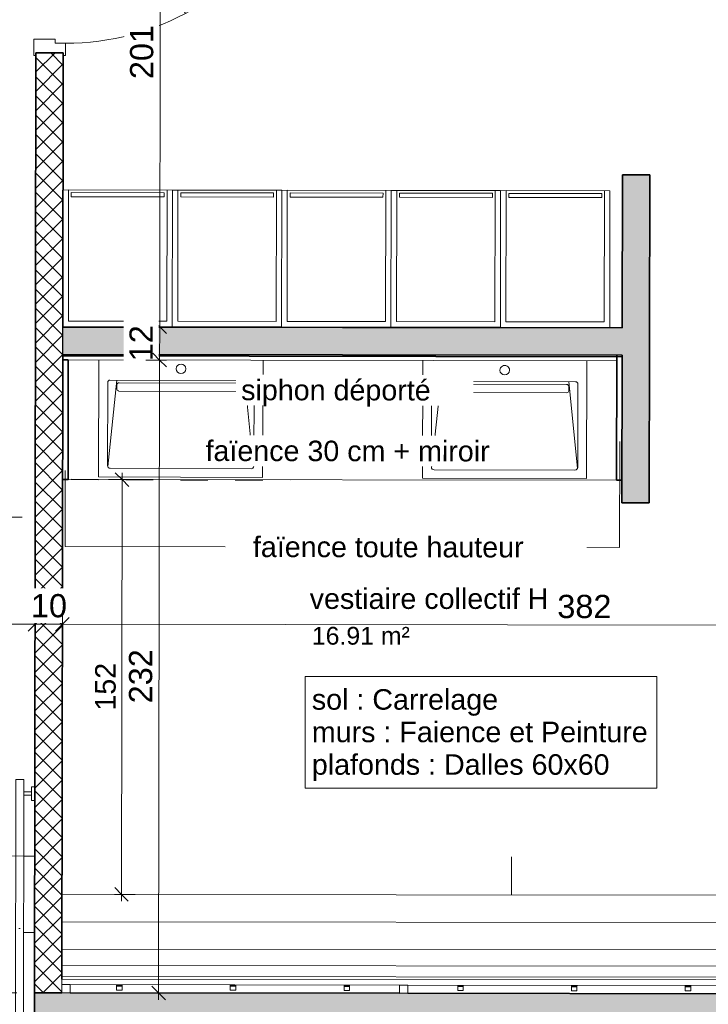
# Model space of a CAD drawing. Header units: metres. Extents: x 107 to 154, y -7 to 138.
# Tile 46 of 62: x 132.18 to 134.7, y 111.15 to 114.75. Entities that reach past the tile are written whole.
import ezdxf

# ---------------------------------------------------------------- set-up
doc = ezdxf.new("R2010")
doc.units = ezdxf.units.M
doc.linetypes.add('Caché', pattern=[0.003, 0.002, -0.001])
doc.linetypes.add('Tiret', pattern=[0.0025, 0.00125, -0.00125])
for name, color, linetype, lineweight in [('A-ANNO-DIMS', 7, 'Continuous', 20), ('A-ANNO-DIMS-50', 7, 'Continuous', 20), ('A-AREA-IDEN', 7, 'Continuous', 20), ('A-DETL-HDLN', 7, 'Caché', 18), ('A-DOOR', 7, 'Continuous', 18), ('A-FLOR', 7, 'Continuous', 18), ('A-FLOR-HRAL', 7, 'Continuous', 18), ('A-GENM', 7, 'Continuous', 18), ('A-WALL', 7, 'Continuous', 18), ('G-ANNO-TEXT', 7, 'Continuous', 20), ('I-FURN', 7, 'Continuous', 18), ('I-WALL', 7, 'Continuous', 18), ('S-BEAM', 7, 'Continuous', 18), ('S-STRS', 7, 'Continuous', 18)]:
    doc.layers.add(name, color=color, linetype=linetype, lineweight=lineweight)
for name, color, linetype, lineweight, true_color in [('A-AREA', 9, 'Tiret', 18, 0x808080), ('A-DETL', 7, 'Continuous', 18, 0x00a600), ('A-DOOR-FRAM', 7, 'Continuous', 18, 0x2a2a2a)]:
    doc.layers.add(name, color=color, linetype=linetype, lineweight=lineweight, true_color=true_color)
doc.layers.add('A-WALL-PATT', color=7, linetype='Continuous', true_color=0x2a2a2a)
doc.styles.add('Arial_3', font='arial.ttf', dxfattribs={"height": 0.065})
doc.styles.add('Arial_4', font='arial.ttf', dxfattribs={"height": 0.075})
doc.styles.add('Arial_5', font='arial.ttf', dxfattribs={"height": 0.085})
doc.dimstyles.new('GRZRIG_Cotes_linéaires_-Arial_1_5_PMR', dxfattribs={"dimscale": 0.3048, "dimtxt": 0.076519, "dimasz": 0.164042, "dimexe": 0.082021, "dimexo": 0.0625, "dimgap": 8.2021e-05, "dimtad": 1, "dimdec": 0, "dimlfac": 100, "dimzin": 0, "dimdsep": 46, "dimtxsty": 'Arial_4', "dimblk1": 'OBLIQUE', "dimblk2": 'OBLIQUE', "dimsah": 1, "dimcen": 0.09, "dimdle": 0.082021, "dimazin": 0, "dimtfac": 1, "dimtdec": 4, "dimtix": 1, "dimtmove": 0, "dimatfit": 3, "dimfxl": 0.164042, "dimfxlon": 1, "dimtvp": 1, "dimtolj": 1, "dimtzin": 0, "dimarcsym": 2})
doc.dimstyles.new('GRZRIG_Cotes_linéaires_-Arial_1_7_op', dxfattribs={"dimscale": 0.3048, "dimtxt": 0.086722, "dimasz": 0.164042, "dimexe": 0.082021, "dimexo": 0.0625, "dimgap": 8.2021e-05, "dimtad": 1, "dimdec": 0, "dimlfac": 100, "dimzin": 0, "dimdsep": 46, "dimtxsty": 'Arial_5', "dimblk1": 'OBLIQUE', "dimblk2": 'OBLIQUE', "dimsah": 1, "dimcen": 0.09, "dimdle": 0.082021, "dimazin": 0, "dimtfac": 1, "dimtdec": 4, "dimtix": 1, "dimtmove": 0, "dimatfit": 3, "dimfxl": 0.164042, "dimfxlon": 1, "dimtvp": 1, "dimtfill": 1, "dimtolj": 1, "dimtzin": 0, "dimarcsym": 2})

# ---------------------------------------------------------------- blocks, each defined once
blk = doc.blocks.new('Grz_porte 1V recouvrement 30_ - 93x204-V37-DCE-R-1 Proj 50')
at = {"layer": 'A-DOOR'}
for p, q in [((-0.3554, -0.497), (0.45, -0.032)), ((0.465, -0.058), (0.45, -0.032)), ((0.465, -0.058), (-0.3404, -0.523)), ((-0.3404, -0.523), (-0.3554, -0.497))]:
    blk.add_line(p, q, dxfattribs=at)
blk.add_arc((0.465, -0.058), 0.93, 180, 210, dxfattribs=at)
at = {"layer": 'A-DOOR-FRAM', "color": 7}
for p, q in [((-0.45, 0.058), (-0.51, 0.058)), ((-0.51, 0.058), (-0.51, 0.05)), ((-0.45, -0.02), (-0.45, 0.058)), ((0.51, 0.058), (0.45, 0.058)), ((0.45, 0.058), (0.45, -0.02)), ((0.51, 0.05), (0.51, 0.058)), ((-0.465, -0.058), (-0.465, -0.02)), ((-0.465, -0.02), (-0.45, -0.02)), ((0.45, -0.02), (0.465, -0.02)), ((0.465, -0.02), (0.465, -0.058)), ((-0.51, -0.05), (-0.51, -0.058)), ((-0.51, -0.058), (-0.465, -0.058)), ((0.465, -0.058), (0.5064, -0.058))]:
    blk.add_line(p, q, dxfattribs=at)
blk = doc.blocks.new('Grz_casier40cm - Grz_casier40cm-3429320-DCE-R-1 Proj 50')
at = {"layer": 'I-FURN'}
for p, q in [((-0.2, 0), (0.2, 0)), ((-0.2, -0.5), (-0.2, 0)), ((0.2, 0), (0.2, -0.5)), ((-0.18, -0.02), (-0.18, -0.5)), ((0.18, -0.02), (-0.18, -0.02)), ((0.18, -0.5), (0.18, -0.02)), ((0.2, -0.5), (-0.2, -0.5)), ((-0.18, -0.5), (0.18, -0.5)), ((0.17, -0.475), (-0.17, -0.475)), ((-0.17, -0.475), (-0.17, -0.49)), ((-0.17, -0.49), (0.17, -0.49)), ((0.17, -0.49), (0.17, -0.475))]:
    blk.add_line(p, q, dxfattribs=at)
blk = doc.blocks.new('bancpateres - bancpateres-4152341-DCE-R-1 Proj 50')
at = {"layer": 'I-FURN'}
for p, q in [((0.9641, -0.15), (-1.5358, -0.15)), ((0.9641, -0.25), (0.9641, -0.15)), ((0.9641, -0.25), (-1.5359, -0.25)), ((-1.5359, -0.25), (0.9641, -0.25)), ((0.9641, -0.35), (0.9641, -0.25)), ((0.9641, -0.35), (-1.5359, -0.35)), ((-1.5359, -0.35), (0.9641, -0.35)), ((0.9641, -0.45), (0.9641, -0.35)), ((0.9641, -0.41), (-1.5359, -0.41)), ((0.9641, -0.46), (0.9641, -0.41)), ((-1.5359, -0.45), (0.9641, -0.45)), ((0.9641, -0.46), (-1.5359, -0.46)), ((-1.5359, -0.46), (-1.5359, -0.48)), ((0.9641, -0.48), (0.9641, -0.46)), ((-1.5059, -0.48), (-1.5359, -0.48)), ((-1.5359, -0.48), (-1.5359, -0.51)), ((-1.5059, -0.48), (-0.3009, -0.48)), ((-1.5059, -0.51), (-1.5059, -0.48)), ((-1.3359, -0.4816), (-1.3359, -0.4808)), ((-1.3359, -0.4808), (-1.3159, -0.4808)), ((-1.3359, -0.4844), (-1.3359, -0.4816)), ((-1.3359, -0.4816), (-1.3159, -0.4816)), ((-1.3359, -0.4854), (-1.3359, -0.4844)), ((-1.3359, -0.4844), (-1.3159, -0.4844)), ((-1.3359, -0.5), (-1.3359, -0.4854)), ((-1.3359, -0.4854), (-1.3159, -0.4854)), ((-1.3159, -0.5), (-1.3359, -0.5)), ((-1.3159, -0.4808), (-1.3159, -0.4816)), ((-1.3159, -0.4816), (-1.3159, -0.4844)), ((-1.3159, -0.4844), (-1.3159, -0.4854)), ((-1.3159, -0.4854), (-1.3159, -0.5)), ((-0.9199, -0.4816), (-0.9199, -0.4808)), ((-0.9199, -0.4808), (-0.8999, -0.4808)), ((-0.9199, -0.4844), (-0.9199, -0.4816)), ((-0.9199, -0.4816), (-0.8999, -0.4816)), ((-0.9199, -0.4854), (-0.9199, -0.4844)), ((-0.9199, -0.4844), (-0.8999, -0.4844)), ((-0.9199, -0.5), (-0.9199, -0.4854)), ((-0.9199, -0.4854), (-0.8999, -0.4854)), ((-0.8999, -0.5), (-0.9199, -0.5)), ((-0.8999, -0.4808), (-0.8999, -0.4816)), ((-0.8999, -0.4816), (-0.8999, -0.4844)), ((-0.8999, -0.4844), (-0.8999, -0.4854)), ((-0.8999, -0.4854), (-0.8999, -0.5)), ((-0.5039, -0.4816), (-0.5039, -0.4808)), ((-0.5039, -0.4808), (-0.4839, -0.4808)), ((-0.5039, -0.4844), (-0.5039, -0.4816)), ((-0.5039, -0.4816), (-0.4839, -0.4816)), ((-0.5039, -0.4854), (-0.5039, -0.4844)), ((-0.5039, -0.4844), (-0.4839, -0.4844)), ((-0.5039, -0.5), (-0.5039, -0.4854)), ((-0.5039, -0.4854), (-0.4839, -0.4854)), ((-0.4839, -0.5), (-0.5039, -0.5)), ((-0.4839, -0.4808), (-0.4839, -0.4816)), ((-0.4839, -0.4816), (-0.4839, -0.4844)), ((-0.4839, -0.4844), (-0.4839, -0.4854)), ((-0.4839, -0.4854), (-0.4839, -0.5)), ((-0.2709, -0.48), (-0.3009, -0.48)), ((-0.3009, -0.48), (-0.3009, -0.51)), ((-0.2709, -0.48), (0.9341, -0.48)), ((-0.2709, -0.51), (-0.2709, -0.48)), ((-0.0879, -0.4816), (-0.0879, -0.4808)), ((-0.0879, -0.4808), (-0.0679, -0.4808)), ((-0.0879, -0.4844), (-0.0879, -0.4816)), ((-0.0879, -0.4816), (-0.0679, -0.4816)), ((-0.0879, -0.4854), (-0.0879, -0.4844)), ((-0.0879, -0.4844), (-0.0679, -0.4844)), ((-0.0879, -0.5), (-0.0879, -0.4854)), ((-0.0879, -0.4854), (-0.0679, -0.4854)), ((-0.0679, -0.5), (-0.0879, -0.5)), ((-0.0679, -0.4808), (-0.0679, -0.4816)), ((-0.0679, -0.4816), (-0.0679, -0.4844)), ((-0.0679, -0.4844), (-0.0679, -0.4854)), ((-0.0679, -0.4854), (-0.0679, -0.5)), ((0.3281, -0.4816), (0.3281, -0.4808)), ((0.3281, -0.4808), (0.3481, -0.4808)), ((0.3281, -0.4844), (0.3281, -0.4816)), ((0.3281, -0.4816), (0.3481, -0.4816)), ((0.3281, -0.4854), (0.3281, -0.4844)), ((0.3281, -0.4844), (0.3481, -0.4844)), ((0.3281, -0.5), (0.3281, -0.4854)), ((0.3281, -0.4854), (0.3481, -0.4854)), ((0.3481, -0.5), (0.3281, -0.5)), ((0.3481, -0.4808), (0.3481, -0.4816)), ((0.3481, -0.4816), (0.3481, -0.4844)), ((0.3481, -0.4844), (0.3481, -0.4854)), ((0.3481, -0.4854), (0.3481, -0.5)), ((0.7441, -0.4816), (0.7441, -0.4808)), ((0.7441, -0.4808), (0.7641, -0.4808)), ((0.7441, -0.4844), (0.7441, -0.4816)), ((0.7441, -0.4816), (0.7641, -0.4816)), ((0.7441, -0.4854), (0.7441, -0.4844)), ((0.7441, -0.4844), (0.7641, -0.4844)), ((0.7441, -0.5), (0.7441, -0.4854)), ((0.7441, -0.4854), (0.7641, -0.4854)), ((0.7641, -0.5), (0.7441, -0.5)), ((0.7641, -0.4808), (0.7641, -0.4816)), ((0.7641, -0.4816), (0.7641, -0.4844)), ((0.7641, -0.4844), (0.7641, -0.4854)), ((0.7641, -0.4854), (0.7641, -0.5)), ((0.9641, -0.48), (0.9341, -0.48)), ((0.9341, -0.48), (0.9341, -0.51)), ((0.9641, -0.51), (0.9641, -0.48)), ((-1.5359, -0.51), (-1.5059, -0.51)), ((-0.3009, -0.51), (-0.2709, -0.51)), ((0.9341, -0.51), (0.9641, -0.51))]:
    blk.add_line(p, q, dxfattribs=at)
blk = doc.blocks.new('BM-00364_LT171G - LT171G-4234868-DCE-R-1 Proj 50')
at = {"layer": 'A-GENM'}
for p, q in [((-0.3001, 0.2255), (-0.3001, -0.2054)), ((0.3001, 0.2255), (-0.3001, 0.2255)), ((0.3001, -0.2054), (0.3001, 0.2255)), ((-0.2675, 0.1846), (-0.2675, -0.1204)), ((-0.234, -0.1284), (-0.2668, 0.1882)), ((0.2575, 0.1946), (-0.2575, 0.1946)), ((0.2668, 0.188), (0.234, -0.1284)), ((0.2675, -0.1204), (0.2675, 0.1846)), ((-0.234, -0.0954), (-0.234, -0.1104)), ((0.2272, -0.0884), (-0.2272, -0.0884)), ((0.234, -0.1104), (0.234, -0.0954)), ((-0.2595, -0.1284), (0.2595, -0.1284)), ((-0.2262, -0.1184), (0.2262, -0.1184))]:
    blk.add_line(p, q, dxfattribs=at)
for centre, radius, start, end in [((-0.2575, 0.1846), 0.01, 90, 180), ((0.2575, 0.1846), 0.01, 360, 90), ((-0.2595, -0.1204), 0.008, 180, 270), ((0.2595, -0.1204), 0.008, 270, 360), ((0, -0.1704), 0.0175, 0, 180), ((0, -0.1704), 0.0175, 180, 360)]:
    blk.add_arc(centre, radius, start, end, dxfattribs=at)
for centre, major_axis, ratio, start_param, end_param in [((-0.227, -0.0954), (0.00703, 0), 0.99054, 1.602977, 3.146762), ((0.227, -0.0954), (0.00703, 0), 0.99054, 6.278016, 7.821801), ((-0.226, -0.1105), (0.00804, 0), 0.990517, 3.136424, 4.680216), ((0.226, -0.1105), (0.00804, 0), 0.990517, 4.744562, 6.288354)]:
    blk.add_ellipse(centre, major_axis=major_axis, ratio=ratio, start_param=start_param, end_param=end_param, dxfattribs=at)
blk = doc.blocks.new('BM-00364_LT171G - LT171G-V64-DCE-R-1 Proj 50')
at = {"layer": 'A-GENM'}
for p, q in [((-0.3001, 0.2255), (-0.3001, -0.2029)), ((0.3001, 0.2255), (-0.3001, 0.2255)), ((0.3001, -0.2016), (0.3001, 0.2255)), ((-0.2675, 0.1846), (-0.2675, -0.1204)), ((-0.234, -0.1284), (-0.2668, 0.1882)), ((0.2575, 0.1946), (-0.2575, 0.1946)), ((0.2668, 0.188), (0.234, -0.1284)), ((0.2675, -0.1204), (0.2675, 0.1846)), ((-0.234, -0.0954), (-0.234, -0.1104)), ((0.2272, -0.0884), (-0.2272, -0.0884)), ((0.234, -0.1104), (0.234, -0.0954)), ((-0.2595, -0.1284), (0.2595, -0.1284)), ((-0.2262, -0.1184), (0.2262, -0.1184))]:
    blk.add_line(p, q, dxfattribs=at)
for centre, radius, start, end in [((-0.2575, 0.1846), 0.01, 90, 180), ((0.2575, 0.1846), 0.01, 360, 90), ((-0.2595, -0.1204), 0.008, 180, 270), ((0.2595, -0.1204), 0.008, 270, 360), ((0, -0.1704), 0.0175, 0, 180), ((0, -0.1704), 0.0175, 180, 360)]:
    blk.add_arc(centre, radius, start, end, dxfattribs=at)
for centre, major_axis, ratio, start_param, end_param in [((-0.227, -0.0954), (0.00703, 0), 0.99054, 1.602977, 3.146762), ((0.227, -0.0954), (0.00703, 0), 0.99054, 6.278016, 7.821801), ((-0.226, -0.1105), (0.00804, 0), 0.990517, 3.136424, 4.680216), ((0.226, -0.1105), (0.00804, 0), 0.990517, 4.744562, 6.288354)]:
    blk.add_ellipse(centre, major_axis=major_axis, ratio=ratio, start_param=start_param, end_param=end_param, dxfattribs=at)
blk = doc.blocks.new('Garde-corps - 12mm x 40mm-3119601-DCE-R-1 Proj 50')
at = {"layer": 'A-FLOR-HRAL'}
for p, q in [((0.02, 0.006), (-0.02, 0.006)), ((-0.02, 0.006), (-0.02, 0)), ((0.02, 0), (0.02, 0.006))]:
    blk.add_line(p, q, dxfattribs=at)
blk = doc.blocks.new('Garde-corps - 12mm x 40mm-V92-DCE-R-1 Proj 50')
at = {"layer": 'A-FLOR-HRAL'}
for p, q in [((0.02, -0.006), (0.02, 0)), ((-0.02, 0), (-0.02, -0.006)), ((-0.02, -0.006), (0.02, -0.006))]:
    blk.add_line(p, q, dxfattribs=at)
blk = doc.blocks.new('Garde-corps - Garde-corps-5437313-DCE-R-1 Proj 50')
at = {"layer": 'A-FLOR-HRAL'}
for p, q in [((172.1585, -9.44), (170.8058, -10.8587)), ((172.1585, -9.44), (172.1947, -9.4745)), ((172.1947, -9.4745), (170.8419, -10.8932)), ((170.8058, -10.8587), (170.257, -11.4342)), ((170.8419, -10.8932), (170.2931, -11.4687)), ((170.2931, -11.4687), (170.257, -11.4342))]:
    blk.add_line(p, q, dxfattribs=at)
at = {"rotation": 316.3625629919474}
for name, p in [('Garde-corps - 12mm x 40mm-3119601-DCE-R-1 Proj 50', (172.1766, -9.4572)), ('Garde-corps - 12mm x 40mm-V92-DCE-R-1 Proj 50', (170.2751, -11.4515))]:
    blk.add_blockref(name, p, dxfattribs=at)
blk = doc.blocks.new('Type de main courante - Main courante_Interne_-5437353-DCE-R-1 Proj 50')
at = {"layer": 'A-FLOR-HRAL'}
blk.add_line((171.382, -11.7968), (171.3854, -11.8), dxfattribs=at)
at = {"layer": 'A-FLOR-HRAL', "flags": 128}
for points in [[(172.9301, -10.1778), (172.9316, -10.1792), (172.933, -10.1806)], [(172.5532, -10.5714), (172.5542, -10.5719), (172.5562, -10.5738), (172.5568, -10.5748)], [(172.1856, -10.9559), (172.1861, -10.9564), (172.1887, -10.9589), (172.1892, -10.9593)]]:
    blk.add_lwpolyline(points, dxfattribs=at)
at = {"layer": 'A-FLOR-HRAL'}
blk.add_open_spline([(171.5756, -11.5946), (171.5762, -11.5951), (171.5772, -11.596), (171.5781, -11.5969), (171.5786, -11.5974)], degree=3, dxfattribs=at)
blk = doc.blocks.new('Type de main courante - Main courante_Interne_-V93-DCE-R-1 Proj 50')
at = {"layer": 'A-FLOR-HRAL'}
for p, q in [((172.9207, -10.1689), (171.5663, -11.5856)), ((172.9424, -10.1896), (171.588, -11.6064)), ((172.9424, -10.1896), (172.9207, -10.1689)), ((171.5663, -11.5856), (171.3728, -11.788)), ((171.588, -11.6064), (171.3945, -11.8087)), ((171.3945, -11.8087), (171.3728, -11.788))]:
    blk.add_line(p, q, dxfattribs=at)
blk = doc.blocks.new('Support - Métal - Circulaire - Support - Métal - Circulaire-V94-DCE-R-1 Proj 50')
at = {"layer": 'A-FLOR-HRAL'}
for p, q in [((-0.025, 0.043), (-0.025, 0.055)), ((0.025, 0.043), (-0.025, 0.043)), ((-0.006, 0.043), (-0.006, 0.015)), ((0.006, 0.043), (0.006, 0.015)), ((0.025, 0.055), (0.025, 0.043))]:
    blk.add_line(p, q, dxfattribs=at)
blk = doc.blocks.new('FONDATIONS - FONDATIONS-5437894-DCE-R-1 Proj 50')
at = {"layer": 'S-BEAM'}
for p, q in [((172.4533, -10.4372), (172.4548, -10.4982)), ((174.0375, -11.6249), (173.9412, -11.7258))]:
    blk.add_line(p, q, dxfattribs=at)
blk = doc.blocks.new('DIMBLOCK100-DCE-R-1 Proj 50')
at = {"layer": 'A-ANNO-DIMS-50'}
for p, q in [((129.0247, 112.5445), (129.0247, 112.5945)), ((129.0247, 112.5445), (129.0497, 112.5695)), ((132.2347, 112.5398), (132.2347, 112.5898)), ((132.2347, 112.5398), (132.2597, 112.5648)), ((129.0247, 112.5445), (128.9996, 112.5196)), ((129.0247, 112.5445), (129.0246, 112.5195)), ((129.0247, 112.5445), (132.2347, 112.5398)), ((132.2347, 112.5398), (132.2096, 112.5149)), ((132.2347, 112.5398), (132.2346, 112.5148))]:
    blk.add_line(p, q, dxfattribs=at)
at = {"layer": 'A-ANNO-DIMS-50', "color": 0, "insert": (130.5318, 112.6527), "char_height": 0.085, "width": 0.23535, "attachment_point": 1, "rotation": 359.9159, "line_spacing_factor": 0.941778, "style": 'Arial_5', "bg_fill": 3, "box_fill_scale": 1.25, "bg_fill_color": 256, "bg_fill_true_color": 13158600, "bg_fill_transparency": 0}
blk.add_mtext('321', dxfattribs=at)
blk = doc.blocks.new('_Oblique')
at = {"color": 0, "linetype": 'ByBlock', "lineweight": -2}
blk.add_line((-0.5, -0.5), (0.5, 0.5), dxfattribs=at)
blk = doc.blocks.new('DIMBLOCK101-DCE-R-1 Proj 50')
at = {"layer": 'A-ANNO-DIMS-50'}
for p, q in [((132.2347, 112.5398), (132.2347, 112.5898)), ((132.2347, 112.5398), (132.2597, 112.5648)), ((132.3347, 112.5397), (132.3347, 112.5897)), ((132.3347, 112.5397), (132.3597, 112.5646)), ((132.2347, 112.5398), (132.2096, 112.5149)), ((132.2347, 112.5398), (132.2346, 112.5148)), ((132.2347, 112.5398), (132.3347, 112.5397)), ((132.3347, 112.5397), (132.3096, 112.5147)), ((132.3347, 112.5397), (132.3346, 112.5147))]:
    blk.add_line(p, q, dxfattribs=at)
at = {"layer": 'A-ANNO-DIMS-50', "color": 0, "insert": (132.2194, 112.6502), "char_height": 0.085, "width": 0.1569, "attachment_point": 1, "rotation": 359.9159, "line_spacing_factor": 0.941778, "style": 'Arial_5', "bg_fill": 3, "box_fill_scale": 1.25, "bg_fill_color": 256, "bg_fill_true_color": 13158600, "bg_fill_transparency": 0}
blk.add_mtext('10', dxfattribs=at)
blk = doc.blocks.new('DIMBLOCK102-DCE-R-1 Proj 50')
at = {"layer": 'A-ANNO-DIMS-50'}
for p, q in [((132.3347, 112.5397), (132.3347, 112.5897)), ((132.3347, 112.5397), (132.3597, 112.5646)), ((136.1506, 112.5341), (136.1506, 112.5591)), ((136.1506, 112.5341), (136.1756, 112.559)), ((132.3347, 112.5397), (132.3096, 112.5147)), ((132.3347, 112.5397), (132.3346, 112.5147)), ((132.3347, 112.5397), (136.1756, 112.534)), ((136.1506, 112.5341), (136.1256, 112.5091)), ((136.1506, 112.5341), (136.1505, 112.4841))]:
    blk.add_line(p, q, dxfattribs=at)
at = {"layer": 'A-ANNO-DIMS-50', "color": 0, "insert": (134.1447, 112.6474), "char_height": 0.085, "width": 0.23535, "attachment_point": 1, "rotation": 359.9159, "line_spacing_factor": 0.941778, "style": 'Arial_5', "bg_fill": 3, "box_fill_scale": 1.25, "bg_fill_color": 256, "bg_fill_true_color": 13158600, "bg_fill_transparency": 0}
blk.add_mtext('382', dxfattribs=at)
blk = doc.blocks.new('DIMBLOCK103-DCE-R-1 Proj 50')
at = {"layer": 'A-ANNO-DIMS-50'}
for p, q in [((132.6938, 115.6358), (132.6689, 115.6609)), ((132.6939, 115.6608), (132.6904, 113.628)), ((132.6938, 115.6358), (132.6438, 115.6359)), ((132.6938, 115.6358), (132.7188, 115.6108)), ((132.6938, 115.6358), (132.7188, 115.6358)), ((132.6904, 113.628), (132.6655, 113.653)), ((132.6904, 113.628), (132.6654, 113.628)), ((132.6904, 113.628), (132.7154, 113.6029)), ((132.6904, 113.628), (132.7404, 113.6279))]:
    blk.add_line(p, q, dxfattribs=at)
at = {"layer": 'A-ANNO-DIMS-50', "color": 0, "insert": (132.5818, 114.5338), "char_height": 0.085, "width": 0.23535, "attachment_point": 1, "rotation": 90, "line_spacing_factor": 0.941778, "style": 'Arial_5', "bg_fill": 3, "box_fill_scale": 1.25, "bg_fill_color": 256, "bg_fill_true_color": 13158600, "bg_fill_transparency": 0}
blk.add_mtext('201', dxfattribs=at)
blk = doc.blocks.new('DIMBLOCK104-DCE-R-1 Proj 50')
at = {"layer": 'A-ANNO-DIMS-50'}
for p, q in [((132.6904, 113.628), (132.6655, 113.653)), ((132.6904, 113.628), (132.6654, 113.628)), ((132.6904, 113.628), (132.6902, 113.5059)), ((132.6904, 113.628), (132.7154, 113.6029)), ((132.6904, 113.628), (132.7404, 113.6279)), ((132.6902, 113.5059), (132.6653, 113.531)), ((132.6902, 113.5059), (132.6402, 113.506)), ((132.6902, 113.5059), (132.7152, 113.4809)), ((132.6902, 113.5059), (132.7152, 113.5059))]:
    blk.add_line(p, q, dxfattribs=at)
at = {"layer": 'A-ANNO-DIMS-50', "color": 0, "insert": (132.5799, 113.5016), "char_height": 0.085, "width": 0.1569, "attachment_point": 1, "rotation": 90, "line_spacing_factor": 0.941778, "style": 'Arial_5', "bg_fill": 3, "box_fill_scale": 1.25, "bg_fill_color": 256, "bg_fill_true_color": 13158600, "bg_fill_transparency": 0}
blk.add_mtext('12', dxfattribs=at)
blk = doc.blocks.new('DIMBLOCK105-DCE-R-1 Proj 50')
at = {"layer": 'A-ANNO-DIMS-50'}
for p, q in [((132.6902, 113.5059), (132.6653, 113.531)), ((132.6902, 113.5059), (132.6402, 113.506)), ((132.6902, 113.5059), (132.6862, 111.1658)), ((132.6902, 113.5059), (132.7152, 113.4809)), ((132.6902, 113.5059), (132.7152, 113.5059)), ((132.6863, 111.1908), (132.6363, 111.1909)), ((132.6863, 111.1908), (132.6613, 111.2158)), ((132.6863, 111.1908), (132.7112, 111.1657)), ((132.6863, 111.1908), (132.7113, 111.1907))]:
    blk.add_line(p, q, dxfattribs=at)
at = {"layer": 'A-ANNO-DIMS-50', "color": 0, "insert": (132.5779, 112.2503), "char_height": 0.085, "width": 0.23535, "attachment_point": 1, "rotation": 90, "line_spacing_factor": 0.941778, "style": 'Arial_5', "bg_fill": 3, "box_fill_scale": 1.25, "bg_fill_color": 256, "bg_fill_true_color": 13158600, "bg_fill_transparency": 0}
blk.add_mtext('232', dxfattribs=at)
blk = doc.blocks.new('DIMBLOCK132-DCE-R-1 Proj 50')
at = {"layer": 'A-ANNO-DIMS-50', "color": 156, "true_color": 0x004080}
for p, q in [((132.5528, 113.0689), (132.5028, 113.069)), ((132.5528, 113.0689), (132.5279, 113.0939)), ((132.5506, 111.5267), (132.5529, 113.0939)), ((132.5528, 113.0689), (132.5778, 113.0439)), ((132.5528, 113.0689), (132.5778, 113.0689)), ((132.5506, 111.5517), (132.5256, 111.5517)), ((132.5506, 111.5517), (132.5257, 111.5767)), ((132.5506, 111.5517), (132.5756, 111.5266)), ((132.5506, 111.5517), (132.6006, 111.5516))]:
    blk.add_line(p, q, dxfattribs=at)
at = {"layer": 'A-ANNO-DIMS-50', "color": 0, "insert": (132.4543, 112.2238), "char_height": 0.075, "width": 0.207662, "attachment_point": 1, "rotation": 90, "line_spacing_factor": 0.941778, "style": 'Arial_4'}
blk.add_mtext('152', dxfattribs=at)

msp = doc.modelspace()

# ---------------------------------------------------------------- hatches: boundary and pattern name
at = {"layer": 'A-WALL-PATT', "lineweight": 18}
h = msp.add_hatch(dxfattribs=at)
h.set_pattern_fill('FP_1', style=0, pattern_type=2)
h.set_pattern_definition([(45, (0, 0), (-0.035355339, 0.035355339), []), (135, (0, 0), (-0.035355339, -0.035355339), [])])
h.paths.add_polyline_path([(132.3327, 111.1914), (132.3362, 113.6265), (132.3377, 114.63), (132.2377, 114.6302), (132.2327, 111.1915), (132.2498, 111.1915)])
h.paths.add_polyline_path([(132.3392, 115.63), (132.342, 117.5548), (132.2551, 117.5549), (132.255, 117.4549), (132.2419, 117.4549), (132.2392, 115.6302)])
at = {"layer": 'A-WALL-PATT', "true_color": 0xc0c0c0}
for points in [[(134.481, 112.9834), (134.4827, 114.1834), (134.3827, 114.1834), (134.381, 112.9835), (134.3819, 112.9835)], [(134.3818, 113.5235), (134.3819, 113.6235), (132.3362, 113.6265), (132.3361, 113.5265), (134.3614, 113.5236)]]:
    msp.add_hatch(color=9, dxfattribs=at).paths.add_polyline_path(points)
at = {"layer": 'A-WALL-PATT'}
h = msp.add_hatch(color=256, dxfattribs=at)
h.paths.add_polyline_path([(136.308, 110.8892), (136.308, 111.1865), (132.2327, 111.1915), (132.2323, 110.8949), (136.308, 110.8892)])
h.paths.add_polyline_path([(128.4673, 110.9002), (128.4676, 111.1961), (122.8406, 111.2031), (122.8403, 110.908), (128.3284, 110.9004)])
h.paths.add_polyline_path([(119.1122, 110.9132), (119.1126, 111.2077), (116.7666, 111.2104), (116.7666, 111.2097), (116.7366, 111.2097), (116.7366, 111.2106), (116.1816, 111.2113), (116.1816, 111.2104), (116.1516, 111.2104), (116.1516, 111.2113), (115.5966, 111.212), (115.5966, 111.2111), (115.5666, 111.2112), (115.5666, 111.212), (115.0335, 111.2127), (115.0332, 110.9189), (119.0822, 110.9133)])

# ---------------------------------------------------------------- linework, layer by layer
at = {"layer": 'A-AREA'}
msp.add_line((132.2334, 111.6918), (131.1592, 111.6944), dxfattribs=at)
at = {"layer": 'A-AREA-IDEN', "flags": 128}
msp.add_lwpolyline([(133.2219, 112.3481), (134.5089, 112.3481), (134.5089, 111.9406), (133.2219, 111.9406)], close=True, dxfattribs=at)
at = {"layer": 'A-DETL', "color": 156, "linetype": 'Caché', "lineweight": 25, "true_color": 0x004080}
msp.add_line((132.367, 113.0701), (133.167, 113.0671), dxfattribs=at)
at = {"layer": 'A-DETL-HDLN'}
for p, q in [((130.6876, 112.9316), (132.2667, 112.9316)), ((128.4676, 111.1965), (132.2163, 111.191))]:
    msp.add_line(p, q, dxfattribs=at)
at = {"layer": 'A-FLOR'}
msp.add_line((132.3554, 113.0692), (134.3611, 113.0662), dxfattribs=at)
at = {"layer": 'A-WALL', "lineweight": 25}
msp.add_line((132.3361, 113.5215), (132.3362, 113.6265), dxfattribs=at)
at = {"layer": 'A-WALL', "lineweight": 35}
for p, q in [((132.2327, 111.1915), (132.2323, 110.8915)), ((133.5677, 111.1899), (132.3627, 111.1913)), ((134.8027, 111.1883), (133.5977, 111.1898))]:
    msp.add_line(p, q, dxfattribs=at)
at = {"layer": 'G-ANNO-TEXT'}
for p, q in [((134.3728, 113.2086), (134.3722, 112.821)), ((132.3446, 113.1022), (132.3442, 112.824)), ((134.1336, 112.8214), (134.1251, 112.8214)), ((134.3722, 112.821), (134.1336, 112.8214))]:
    msp.add_line(p, q, dxfattribs=at)
at = {"layer": 'I-WALL', "lineweight": 35}
for p, q in [((132.2377, 114.6302), (132.2327, 111.1915)), ((132.3377, 114.63), (132.2377, 114.6302)), ((132.3362, 113.6265), (132.3377, 114.63)), ((134.3819, 113.6235), (134.3827, 114.1835)), ((134.3827, 114.1835), (134.4827, 114.1834)), ((134.4827, 114.1834), (134.481, 112.9834)), ((132.3362, 113.6265), (134.3819, 113.6235)), ((132.3327, 111.2414), (132.3361, 113.5215)), ((134.3818, 113.5235), (132.3361, 113.5265)), ((134.3817, 113.5185), (132.3361, 113.5215)), ((132.3361, 113.5065), (132.3561, 113.5065)), ((132.3561, 113.5065), (132.3554, 113.0692)), ((134.3611, 113.0662), (134.3618, 113.5236)), ((134.3818, 113.5235), (134.381, 112.9835)), ((132.3354, 113.0692), (132.3554, 113.0692)), ((134.3811, 113.0662), (134.3611, 113.0662)), ((134.381, 112.9835), (134.481, 112.9834)), ((132.2327, 111.1915), (132.3327, 111.1914))]:
    msp.add_line(p, q, dxfattribs=at)
at = {"layer": 'I-WALL'}
for p, q in [((134.3617, 113.5036), (132.3561, 113.5065)), ((132.2322, 110.8942), (132.2327, 111.1915))]:
    msp.add_line(p, q, dxfattribs=at)
at = {"layer": 'S-STRS'}
for p, q in [((132.2334, 111.6918), (132.1935, 111.6918)), ((132.233, 111.4118), (132.1931, 111.4118))]:
    msp.add_line(p, q, dxfattribs=at)

# ---------------------------------------------------------------- block references
at = {"layer": 'A-DOOR-FRAM', "color": 7, "rotation": 89.91587165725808}
msp.add_blockref('Grz_porte 1V recouvrement 30_ - 93x204-V37-DCE-R-1 Proj 50', (132.2885, 115.1301), dxfattribs=at)
at = {"layer": 'A-FLOR-HRAL'}
for name, p, rotation in [('Garde-corps - Garde-corps-5437313-DCE-R-1 Proj 50', (0, 0), 43.63743700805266), ('Type de main courante - Main courante_Interne_-V93-DCE-R-1 Proj 50', (0, 0), 43.63743700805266), ('Type de main courante - Main courante_Interne_-5437353-DCE-R-1 Proj 50', (0, 0), 43.63743700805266), ('Support - Métal - Circulaire - Support - Métal - Circulaire-V94-DCE-R-1 Proj 50', (132.1788, 111.9202), 269.9265319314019)]:
    msp.add_blockref(name, p, dxfattribs=dict(at, rotation=rotation))
at = {"layer": 'A-GENM'}
for name, p, rotation in [('BM-00364_LT171G - LT171G-V64-DCE-R-1 Proj 50', (132.7676, 113.3037), 179.7856446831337), ('BM-00364_LT171G - LT171G-4234868-DCE-R-1 Proj 50', (133.9521, 113.2987), 179.9158716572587)]:
    msp.add_blockref(name, p, dxfattribs=dict(at, rotation=rotation))
at = {"layer": 'I-FURN'}
for name, p, rotation in [('Grz_casier40cm - Grz_casier40cm-3429320-DCE-R-1 Proj 50', (132.5363, 113.6282), 179.9023431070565), ('Grz_casier40cm - Grz_casier40cm-3429320-DCE-R-1 Proj 50', (132.9363, 113.6276), 179.9023431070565), ('Grz_casier40cm - Grz_casier40cm-3429320-DCE-R-1 Proj 50', (133.3363, 113.6271), 179.9023431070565), ('Grz_casier40cm - Grz_casier40cm-3429320-DCE-R-1 Proj 50', (133.7363, 113.6264), 179.9023431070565), ('Grz_casier40cm - Grz_casier40cm-3429320-DCE-R-1 Proj 50', (134.1363, 113.6257), 179.9023431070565), ('bancpateres - bancpateres-4152341-DCE-R-1 Proj 50', (133.8692, 111.6995), 359.9294002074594)]:
    msp.add_blockref(name, p, dxfattribs=dict(at, rotation=rotation))
at = {"layer": 'S-BEAM', "rotation": 43.63743700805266}
msp.add_blockref('FONDATIONS - FONDATIONS-5437894-DCE-R-1 Proj 50', (0, 0), dxfattribs=at)

# ---------------------------------------------------------------- texts
at = {"layer": 'A-AREA-IDEN', "char_height": 0.075, "attachment_point": 1, "style": 'Arial_4'}
for s, insert, width in [('vestiaire collectif H', (133.239, 112.6708), 1.054219), ('sol : Carrelage', (133.2469, 112.3022), 0.817721), ('murs : Faience et Peinture', (133.2469, 112.1832), 1.495147), ('plafonds : Dalles 60x60', (133.2469, 112.0641), 1.314767)]:
    msp.add_mtext(s, dxfattribs=dict(at, insert=insert, width=width))
at = {"layer": 'A-AREA-IDEN', "color": 251, "true_color": 0x505050, "insert": (133.2469, 112.5301), "char_height": 0.065, "width": 0.428903, "attachment_point": 1, "style": 'Arial_3'}
msp.add_mtext('16.91 m²', dxfattribs=at)
at = {"layer": 'G-ANNO-TEXT', "insert": (133.0314, 112.8605), "char_height": 0.075, "width": 1.202531, "attachment_point": 1, "rotation": 359.9159, "style": 'Arial_4', "bg_fill": 3, "box_fill_scale": 1.25, "bg_fill_color": 256, "bg_fill_true_color": 13158600, "bg_fill_transparency": 0}
msp.add_mtext('faïence toute hauteur', dxfattribs=at)

# ---------------------------------------------------------------- next in the draw order: texts
at = {"layer": 'G-ANNO-TEXT', "char_height": 0.075, "attachment_point": 1, "rotation": 359.9159, "style": 'Arial_4', "bg_fill": 3, "box_fill_scale": 1.25, "bg_fill_color": 256, "bg_fill_true_color": 13158600, "bg_fill_transparency": 0}
for s, insert, width in [('siphon déporté', (132.9885, 113.4343), 0.829747), ('faïence 30 cm + miroir', (132.858, 113.2119), 1.274683)]:
    msp.add_mtext(s, dxfattribs=dict(at, insert=insert, width=width))

# ---------------------------------------------------------------- next in the draw order: dimensions: what is measured, and where the dimension line sits
at = {"layer": 'A-ANNO-DIMS'}
for base, p1, p2, angle, override, picture, middle in [((132.6904, 113.628), (132.6438, 115.6359), (132.7404, 113.6279), 89.9023, {"dimpost": '<>', "dimfxl": 2.01035}, 'DIMBLOCK103-DCE-R-1 Proj 50', (132.6487, 114.632)), ((132.2347, 112.5398), (129.0247, 112.5945), (132.2347, 112.5898), 359.9159, {"dimpost": '<>', "dimfxl": 3.21}, 'DIMBLOCK100-DCE-R-1 Proj 50', (130.6297, 112.5856))]:
    dim = msp.add_linear_dim(base=base, p1=p1, p2=p2, angle=angle, dimstyle='GRZRIG_Cotes_linéaires_-Arial_1_7_op', override=override, dxfattribs=at)
    dim.commit()
    dim.dimension.update_dxf_attribs({"geometry": picture, "text_midpoint": middle})

# ---------------------------------------------------------------- next in the draw order: dimensions: what is measured, and where the dimension line sits
for base, p1, p2, angle, override, picture, middle in [((132.6902, 113.5059), (132.7404, 113.6279), (132.6402, 113.506), 89.9023, {"dimpost": '<>', "dimfxl": 0.157769}, 'DIMBLOCK104-DCE-R-1 Proj 50', (132.6476, 113.567)), ((132.3347, 112.5397), (132.2347, 112.5898), (132.3347, 112.5897), 359.9159, {"dimpost": '<>', "dimfxl": 0.1}, 'DIMBLOCK101-DCE-R-1 Proj 50', (132.2847, 112.5832))]:
    dim = msp.add_linear_dim(base=base, p1=p1, p2=p2, angle=angle, dimstyle='GRZRIG_Cotes_linéaires_-Arial_1_7_op', override=override, dxfattribs=at)
    dim.commit()
    dim.dimension.update_dxf_attribs({"geometry": picture, "text_midpoint": middle})

# ---------------------------------------------------------------- next in the draw order: dimensions: what is measured, and where the dimension line sits
dim = msp.add_linear_dim(base=(136.1506, 112.5341), p1=(132.3347, 112.5897), p2=(136.1505, 112.4841), angle=359.9159, dimstyle='GRZRIG_Cotes_linéaires_-Arial_1_7_op', override={"dimpost": '<>', "dimfxl": 3.817266}, dxfattribs=at)
dim.commit()
dim.dimension.update_dxf_attribs({"geometry": 'DIMBLOCK102-DCE-R-1 Proj 50', "text_midpoint": (134.2427, 112.5803)})

# ---------------------------------------------------------------- next in the draw order: dimensions: what is measured, and where the dimension line sits
dim = msp.add_linear_dim(base=(132.6863, 111.1908), p1=(132.6402, 113.506), p2=(132.6363, 111.1909), angle=89.9023, dimstyle='GRZRIG_Cotes_linéaires_-Arial_1_7_op', override={"dimpost": '<>', "dimfxl": 2.315168}, dxfattribs=at)
dim.commit()
dim.dimension.update_dxf_attribs({"geometry": 'DIMBLOCK105-DCE-R-1 Proj 50', "text_midpoint": (132.6448, 112.3484)})

# ---------------------------------------------------------------- next in the draw order: linework, layer by layer
at = {"layer": 'G-ANNO-TEXT'}
msp.add_line((132.3442, 112.824), (132.9297, 112.8232), dxfattribs=at)

# ---------------------------------------------------------------- next in the draw order: dimensions: what is measured, and where the dimension line sits
at = {"layer": 'A-ANNO-DIMS', "color": 156, "true_color": 0x004080}
dim = msp.add_linear_dim(base=(132.5528, 113.0689), p1=(132.6006, 111.5516), p2=(132.5028, 113.069), angle=89.9159, dimstyle='GRZRIG_Cotes_linéaires_-Arial_1_5_PMR', override={"dimpost": '<>', "dimfxl": 1.520535}, dxfattribs=at)
dim.commit()
dim.dimension.update_dxf_attribs({"geometry": 'DIMBLOCK132-DCE-R-1 Proj 50', "text_midpoint": (132.5134, 112.3103)})

doc.saveas('drawing.dxf')
